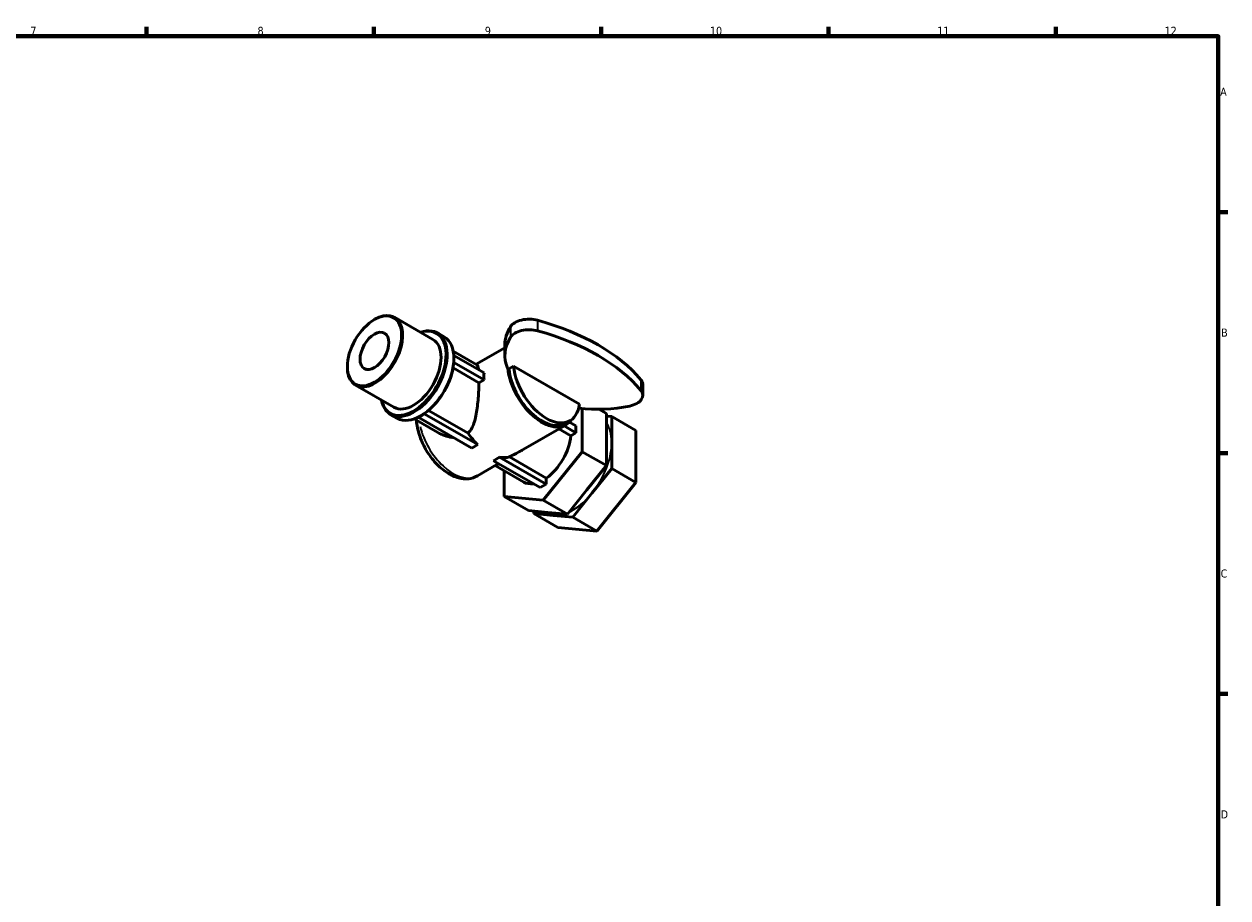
# Model space of a CAD drawing. Header units: millimetres. Extents: x 0 to 906, y 0 to 594.
# Tile 4 of 4: x 453 to 824, y 308 to 578. Entities that reach past the tile are written whole.
import ezdxf

# ---------------------------------------------------------------- set-up
doc = ezdxf.new("R2010")
doc.units = ezdxf.units.MM
for name, color, linetype, lineweight in [('Border (ISO)', 7, 'Continuous', 70), ('Visible (ISO)', 7, 'Continuous', 50), ('Visible Narrow (ISO)', 7, 'Continuous', 35)]:
    doc.layers.add(name, color=color, linetype=linetype, lineweight=lineweight)
doc.styles.add('Note Text (ISO)', font='tahoma.ttf')

# ---------------------------------------------------------------- blocks, each defined once
blk = doc.blocks.new('Borders Default Border')
at = {"layer": 'Border (ISO)'}
for p, q in [((490.58, 574), (490.58, 576.9)), ((560.67, 574), (560.67, 576.9)), ((630.75, 574), (630.75, 576.9)), ((700.83, 574), (700.83, 576.9)), ((770.92, 574), (770.92, 576.9)), ((821, 519.75), (823.9, 519.75)), ((821, 445.5), (823.9, 445.5)), ((821, 371.25), (823.9, 371.25))]:
    blk.add_line(p, q, dxfattribs=at)
at = {"layer": 'Border (ISO)', "flags": 128}
blk.add_lwpolyline([(20, 20), (20, 574), (821, 574), (821, 20), (20, 20)], dxfattribs=at)
at = {"layer": 'Border (ISO)', "color": 232, "true_color": 0xca0064, "char_height": 2.5, "attachment_point": 7, "style": 'Note Text (ISO)'}
for s, insert in [('7', (454.77, 574.4)), ('8', (524.81, 574.34)), ('9', (594.88, 574.35)), ('10', (664.29, 574.35)), ('11', (734.37, 574.4)), ('12', (804.46, 574.4)), ('A', (821.59, 555.62)), ('B', (821.89, 481.38)), ('C', (821.73, 407.08)), ('D', (821.73, 332.88))]:
    blk.add_mtext(s, dxfattribs=dict(at, insert=insert))

msp = doc.modelspace()

# ---------------------------------------------------------------- linework, layer by layer
at = {"layer": 'Visible (ISO)'}
for p, q in [((560.82, 486.633), (560.992, 486.733)), ((567.043, 487.343), (578.89, 480.521)), ((580.267, 482.511), (582.325, 481.326)), ((601.068, 475.562), (601.068, 478.832)), ((585.128, 476.928), (592.446, 472.714)), ((585.307, 475.543), (585.336, 475.56)), ((585.336, 475.56), (585.336, 474.678)), ((585.336, 475.56), (594.64, 470.202)), ((601.068, 477.963), (592.199, 472.856)), ((552.498, 472.183), (552.498, 471.983)), ((593.056, 467.128), (585.079, 471.722)), ((585.336, 473.398), (585.292, 473.373)), ((585.336, 474.479), (585.336, 474.678)), ((585.336, 474.479), (585.336, 473.398)), ((594.64, 468.04), (585.336, 473.398)), ((601.864, 471.693), (601.959, 471.639)), ((602.316, 471.433), (601.959, 471.639)), ((602.316, 471.433), (603.73, 472.248)), ((603.73, 472.248), (624.04, 460.552)), ((594.64, 468.04), (593.056, 467.128)), ((555.008, 466.444), (566.855, 459.621)), ((643.58, 466.582), (643.58, 463.312)), ((565.825, 457.432), (567.883, 456.247)), ((574.987, 456.89), (574.342, 456.518)), ((574.342, 456.518), (574.342, 456.55)), ((590.847, 447.014), (574.342, 456.518)), ((575.316, 457.079), (575.143, 456.979)), ((576.212, 457.595), (575.296, 457.068)), ((576.212, 457.645), (576.212, 457.595)), ((576.212, 457.595), (592.717, 448.091)), ((577.542, 458.66), (589.704, 451.656)), ((624.916, 445.922), (624.916, 459.259)), ((630.04, 459.02), (632.386, 457.668)), ((632.386, 457.668), (632.386, 449.644)), ((633.992, 456.744), (632.386, 456.891)), ((641.462, 452.442), (633.992, 456.744)), ((633.992, 448.719), (633.992, 456.744)), ((573.093, 456.029), (580.411, 451.815)), ((619.956, 454.222), (606.661, 446.566)), ((621.37, 450.823), (617.712, 452.93)), ((622.954, 451.735), (619.296, 453.842)), ((619.707, 454.655), (621.121, 455.47)), ((621.002, 455.021), (622.954, 453.897)), ((622.954, 453.897), (622.954, 451.735)), ((622.954, 451.735), (621.37, 450.823)), ((632.386, 449.644), (632.386, 441.62)), ((641.462, 436.393), (641.462, 452.442)), ((592.717, 448.091), (590.847, 447.014)), ((612.895, 430.975), (624.916, 445.922)), ((624.916, 445.922), (632.386, 441.62)), ((633.992, 440.695), (633.992, 448.719)), ((598.603, 441.925), (592.588, 438.462)), ((597.577, 443.139), (599.446, 444.215)), ((611.96, 434.856), (597.577, 443.139)), ((599.446, 444.215), (613.83, 435.932)), ((602.459, 444.311), (613.83, 437.763)), ((598.094, 441.632), (606.877, 436.574)), ((600.874, 440.031), (600.874, 432.077)), ((632.386, 441.62), (626.376, 434.147)), ((627.981, 433.222), (633.992, 440.695)), ((641.462, 436.393), (633.992, 440.695)), ((613.83, 435.932), (611.96, 434.856)), ((613.83, 437.763), (613.83, 435.932)), ((629.441, 421.447), (641.462, 436.393)), ((600.874, 432.077), (612.895, 430.975)), ((600.874, 432.077), (608.344, 427.775)), ((612.895, 430.975), (620.365, 426.673)), ((626.376, 434.147), (620.365, 426.673)), ((621.971, 425.749), (627.981, 433.222)), ((614.355, 427.224), (608.344, 427.775)), ((609.95, 427.628), (609.95, 426.851)), ((609.95, 426.851), (615.961, 426.3)), ((617.42, 422.549), (609.95, 426.851)), ((620.365, 426.673), (614.355, 427.224)), ((615.961, 426.3), (621.971, 425.749)), ((629.441, 421.447), (621.971, 425.749)), ((617.42, 422.549), (629.441, 421.447))]:
    msp.add_line(p, q, dxfattribs=at)
for major_axis in [(5.895, 10.237), (3.142, 5.456)]:
    msp.add_ellipse((560.852, 476.993), major_axis=major_axis, ratio=0.5780931, dxfattribs=at)
for centre, major_axis, ratio, start_param, end_param in [((561.025, 476.894), (-6.018, -10.45), 0.5780931, 5.4958534, 10.2121098), ((608.523, 483.25), (-6.114, 0), 0.5758617, 4.2660302, 5.937047), ((581.957, 451.284), (67.653, 0), 0.5758617, 0.4463588, 1.1244376), ((573.046, 469.971), (-7.221, -12.54), 0.5780931, 5.6974998, 10.0104635), ((572.873, 470.071), (7.099, 12.327), 0.5780931, 2.582404, 6.842374), ((629.795, 478.832), (-28.727, 0), 0.5758617, 5.937047, 6.2831853), ((608.523, 479.98), (-6.114, 0), 0.5758617, 4.2660302, 5.937047), ((581.957, 448.014), (67.653, 0), 0.5758617, 0.4463588, 1.1244376), ((572.873, 470.071), (6.018, 10.45), 0.5780931, 3.1415927, 6.2831853), ((575.104, 468.786), (7.221, 12.54), 0.5780931, 3.1415927, 6.2831853), ((629.795, 475.562), (-28.727, 0), 0.5758617, 5.937047, 6.519209), ((575.277, 468.686), (7.099, 12.327), 0.5780931, 4.0181286, 5.4027819), ((575.277, 468.686), (7.099, 12.327), 0.5780931, 5.4027819, 5.4958534), ((612.471, 467.221), (7.485, -12.999), 0.5780931, 4.0626561, 6.5547772), ((612.471, 467.221), (7.236, -12.565), 0.5780931, 4.0672967, 6.2831853), ((613.885, 468.035), (7.236, -12.565), 0.5780931, 4.0672967, 6.932145), ((605.205, 463.037), (7.485, -12.999), 0.5780931, 3.8406733, 4.0171757), ((637.467, 466.582), (6.114, 0), 0.5758617, 0, 0.4463588), ((637.467, 463.312), (6.114, 0), 0.5758617, 5.0585273, 6.7295441), ((575.277, 468.686), (7.099, 12.327), 0.5780931, 3.9289245, 4.0181286), ((629.795, 475.562), (-28.727, 0), 0.5758617, 1.3612491, 1.9169347), ((596.081, 457.783), (7.485, -12.999), 0.5780931, 4.8546446, 5.1769075), ((612.895, 447.024), (-6.018, -10.45), 0.5780931, 0.8933216, 2.2444036), ((596.081, 457.783), (7.485, -12.999), 0.5780931, 5.8225342, 6.1447971), ((612.895, 447.024), (-6.018, -10.45), 0.5780931, 0, 0.4198565)]:
    msp.add_ellipse(centre, major_axis=major_axis, ratio=ratio, start_param=start_param, end_param=end_param, dxfattribs=at)
for points, knots in [([(592.954, 471.173), (592.945, 471.26), (592.935, 471.344), (592.826, 472.175), (592.671, 472.581), (592.448, 472.713), (592.447, 472.714), (592.446, 472.714)], [2.37817936, 2.37817936, 2.37817936, 2.37817936, 2.42923872, 2.42923872, 2.90873003, 2.90873003, 2.91132444, 2.91132444, 2.91132444, 2.91132444]), ([(589.704, 451.656), (589.931, 451.865), (590.138, 452.096), (590.741, 452.887), (591.073, 453.517), (591.895, 455.579), (592.22, 457.19), (592.671, 460.3), (592.826, 462.027), (592.974, 464.523), (593.009, 465.341), (593.043, 466.461), (593.051, 466.801), (593.056, 467.128)], [0.133165, 0.133165, 0.133165, 0.133165, 0.2476912, 0.2476912, 0.4953824, 0.4953824, 0.9907648, 0.9907648, 1.4702561, 1.4702561, 1.7100017, 1.7100017, 1.8183882, 1.8183882, 1.8183882, 1.8183882]), ([(592.588, 438.462), (591.765, 437.988), (590.842, 437.698), (588.866, 437.479), (587.813, 437.583), (585.564, 438.178), (584.373, 438.736), (582.013, 440.261), (580.85, 441.258), (578.723, 443.547), (577.759, 444.837), (576.107, 447.581), (575.418, 449.033), (574.374, 451.984), (574.021, 453.484), (573.842, 455.169), (573.823, 455.393), (573.809, 455.617)], [0.7873319, 0.7873319, 0.7873319, 0.7873319, 1.0351, 1.0351, 1.3075459, 1.3075459, 1.6314922, 1.6314922, 1.9792234, 1.9792234, 2.3246221, 2.3246221, 2.667365, 2.667365, 3.0119298, 3.0119298, 3.0652007, 3.0652007, 3.0652007, 3.0652007]), ([(580.411, 451.815), (581.661, 451.095), (583.171, 450.55), (584.82, 450.342), (584.968, 450.327), (585.115, 450.315)], [6.81081925, 6.81081925, 6.81081925, 6.81081925, 7.30360723, 7.30360723, 7.35205642, 7.35205642, 7.35205642, 7.35205642]), ([(606.661, 446.567), (606.316, 446.368), (605.968, 446.173), (604.866, 445.574), (604.115, 445.186), (603.081, 444.643), (602.763, 444.475), (602.459, 444.311)], [7.1896091, 7.1896091, 7.1896091, 7.1896091, 7.30360723, 7.30360723, 7.55129842, 7.55129842, 7.66582465, 7.66582465, 7.66582465, 7.66582465]), ([(599.114, 442.253), (599.055, 442.214), (599, 442.176), (598.82, 442.057), (598.706, 441.985), (598.602, 441.926)], [0.4469332, 0.4469332, 0.4469332, 0.4469332, 0.49538239, 0.49538239, 0.60938052, 0.60938052, 0.60938052, 0.60938052])]:
    msp.add_open_spline(points, degree=3, knots=knots, dxfattribs=at)
at = {"layer": 'Visible Narrow (ISO)'}
for p, q in [((611.162, 486.262), (611.162, 483.319)), ((602.771, 484.281), (602.771, 481.338)), ((642.982, 467.938), (642.982, 464.995))]:
    msp.add_line(p, q, dxfattribs=at)
for centre, major_axis, start_param, end_param in [((585.102, 451.46), (7.485, -12.999), 4.229579, 6.1751008), ((621.971, 441.797), (8.484, 14.732), 5.5219935, 5.9925153), ((621.971, 441.797), (-8.484, -14.732), 1.3594231, 2.3019009), ((621.971, 441.797), (-8.484, -14.732), 0.724799, 1.2764177), ((621.971, 441.797), (-8.484, -14.732), 6.2461333, 6.5274237), ((621.971, 441.797), (-8.484, -14.732), 0.2754929, 0.5567833)]:
    msp.add_ellipse(centre, major_axis=major_axis, ratio=0.5780931, start_param=start_param, end_param=end_param, dxfattribs=at)

# ---------------------------------------------------------------- block references
msp.add_blockref('Borders Default Border', (0, 0))

doc.saveas('drawing.dxf')
